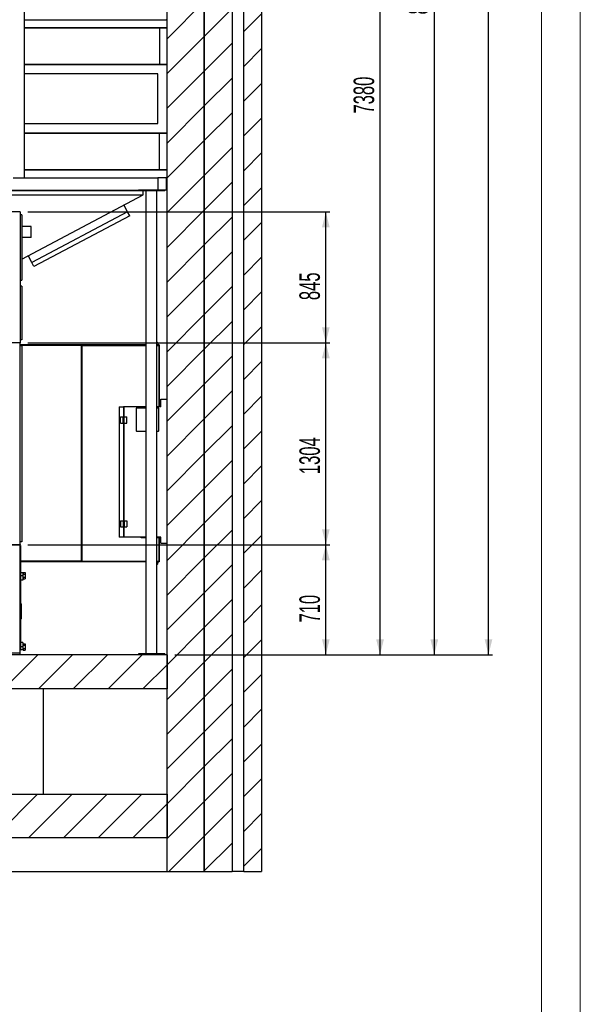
# Model space of a CAD drawing. Header units: millimetres. Extents: x 250 to 59450, y 0 to 41800.
# Tile 141 of 148: x 55581 to 59200, y 26276 to 32633. Entities that reach past the tile are written whole.
import ezdxf

# ---------------------------------------------------------------- set-up
doc = ezdxf.new("R2010")
doc.units = ezdxf.units.MM
doc.header["$LTSCALE"] = 50
doc.layers.add('MASS', color=29, linetype='Continuous')
doc.styles.add('SLDTEXTSTYLE0', font='TXT', dxfattribs={"width": 0.605})
doc.dimstyles.new('SLDDIMSTYLE2', dxfattribs={"dimtxt": 128.415934, "dimasz": 100, "dimexe": 0, "dimexo": 0.0625, "dimgap": 32.103984, "dimtad": 1, "dimdec": 1, "dimrnd": 1e-09, "dimzin": 12, "dimdsep": 46, "dimtxsty": 'SLDTEXTSTYLE0', "dimsah": 1, "dimcen": 0.09, "dimadec": 0, "dimazin": 3, "dimtfac": 1, "dimtdec": 1, "dimtofl": 0, "dimtmove": 0, "dimatfit": 3, "dimfxl": 1, "dimfrac": 2, "dimtolj": 1, "dimtzin": 12, "dimarcsym": 0})

# ---------------------------------------------------------------- blocks, each defined once
blk = doc.blocks.new('_D_54')
at = {"layer": 'MASS'}
blk.add_line((54807.4, 28533.2), (54807.4, 27633.2), dxfattribs=at)
for points in [[(54807.4, 28533.2), (54782.4, 28433.2), (54832.4, 28433.2)], [(54807.4, 27633.2), (54832.4, 27733.2), (54782.4, 27733.2)]]:
    blk.add_solid(points, dxfattribs=at)
at = {"layer": 'MASS', "insert": (54636.8, 27936.2), "char_height": 132.29, "attachment_point": 1, "rotation": 90, "style": 'SLDTEXTSTYLE0'}
blk.add_mtext('900', dxfattribs=at)
blk = doc.blocks.new('_D_55')
at = {"layer": 'MASS'}
for p, q in [((55582.4, 40918.2), (58632.4, 40918.2)), ((58607.4, 28533.2), (58607.4, 40918.2)), ((56582.4, 28533.2), (58632.4, 28533.2))]:
    blk.add_line(p, q, dxfattribs=at)
for points in [[(58607.4, 40918.2), (58582.4, 40818.2), (58632.4, 40818.2)], [(58607.4, 28533.2), (58632.4, 28633.2), (58582.4, 28633.2)]]:
    blk.add_solid(points, dxfattribs=at)
at = {"layer": 'MASS', "insert": (58436.8, 34480.7), "char_height": 132.29, "attachment_point": 1, "rotation": 90, "style": 'SLDTEXTSTYLE0'}
blk.add_mtext('12385', dxfattribs=at)
blk = doc.blocks.new('_D_56')
at = {"layer": 'MASS'}
for p, q in [((57062.4, 35913.2), (57932.4, 35913.2)), ((57907.4, 28533.2), (57907.4, 35913.2)), ((56582.4, 28533.2), (57932.4, 28533.2))]:
    blk.add_line(p, q, dxfattribs=at)
for points in [[(57907.4, 35913.2), (57882.4, 35813.2), (57932.4, 35813.2)], [(57907.4, 28533.2), (57932.4, 28633.2), (57882.4, 28633.2)]]:
    blk.add_solid(points, dxfattribs=at)
at = {"layer": 'MASS', "insert": (57736.8, 32027.2), "char_height": 132.29, "attachment_point": 1, "rotation": 90, "style": 'SLDTEXTSTYLE0'}
blk.add_mtext('7380', dxfattribs=at)
blk = doc.blocks.new('_D_69')
at = {"layer": 'MASS'}
for p, q in [((52541.5, 37193.2), (58282.4, 37193.2)), ((58257.4, 37193.2), (58257.4, 28533.2)), ((56582.4, 28533.2), (58282.4, 28533.2))]:
    blk.add_line(p, q, dxfattribs=at)
for points in [[(58257.4, 37193.2), (58232.4, 37093.2), (58282.4, 37093.2)], [(58257.4, 28533.2), (58282.4, 28633.2), (58232.4, 28633.2)]]:
    blk.add_solid(points, dxfattribs=at)
at = {"layer": 'MASS', "insert": (58086.8, 32667.2), "char_height": 132.29, "attachment_point": 1, "rotation": 90, "style": 'SLDTEXTSTYLE0'}
blk.add_mtext('8660', dxfattribs=at)
blk = doc.blocks.new('_D_73')
at = {"layer": 'MASS'}
for p, q in [((52334.4, 29243.2), (52682.9, 29243.2)), ((52657.9, 28533.2), (52657.9, 29243.2))]:
    blk.add_line(p, q, dxfattribs=at)
for points in [[(52657.9, 29243.2), (52632.9, 29143.2), (52682.9, 29143.2)], [(52657.9, 28533.2), (52682.9, 28633.2), (52632.9, 28633.2)]]:
    blk.add_solid(points, dxfattribs=at)
at = {"layer": 'MASS', "insert": (52487.3, 28741.2), "char_height": 132.29, "attachment_point": 1, "rotation": 90, "style": 'SLDTEXTSTYLE0'}
blk.add_mtext('710', dxfattribs=at)
blk = doc.blocks.new('_D_76')
at = {"layer": 'MASS'}
for p, q in [((55634.4, 29243.2), (57582.4, 29243.2)), ((57557.4, 28533.2), (57557.4, 29243.2)), ((56582.4, 28533.2), (57582.4, 28533.2))]:
    blk.add_line(p, q, dxfattribs=at)
for points in [[(57557.4, 29243.2), (57532.4, 29143.2), (57582.4, 29143.2)], [(57557.4, 28533.2), (57582.4, 28633.2), (57532.4, 28633.2)]]:
    blk.add_solid(points, dxfattribs=at)
at = {"layer": 'MASS', "insert": (57386.8, 28741.2), "char_height": 132.29, "attachment_point": 1, "rotation": 90, "style": 'SLDTEXTSTYLE0'}
blk.add_mtext('710', dxfattribs=at)
blk = doc.blocks.new('_D_77')
at = {"layer": 'MASS'}
for p, q in [((55634.4, 30547.2), (57582.4, 30547.2)), ((57557.4, 29243.2), (57557.4, 30547.2)), ((55634.4, 29243.2), (57582.4, 29243.2))]:
    blk.add_line(p, q, dxfattribs=at)
for points in [[(57557.4, 30547.2), (57532.4, 30447.2), (57582.4, 30447.2)], [(57557.4, 29243.2), (57582.4, 29343.2), (57532.4, 29343.2)]]:
    blk.add_solid(points, dxfattribs=at)
at = {"layer": 'MASS', "insert": (57386.8, 29699.2), "char_height": 132.29, "attachment_point": 1, "rotation": 90, "style": 'SLDTEXTSTYLE0'}
blk.add_mtext('1304', dxfattribs=at)
blk = doc.blocks.new('_D_78')
at = {"layer": 'MASS'}
for p, q in [((55634.4, 31392.2), (57582.4, 31392.2)), ((57557.4, 30547.2), (57557.4, 31392.2)), ((55634.4, 30547.2), (57582.4, 30547.2))]:
    blk.add_line(p, q, dxfattribs=at)
for points in [[(57557.4, 31392.2), (57532.4, 31292.2), (57582.4, 31292.2)], [(57557.4, 30547.2), (57582.4, 30647.2), (57532.4, 30647.2)]]:
    blk.add_solid(points, dxfattribs=at)
at = {"layer": 'MASS', "insert": (57386.8, 30822.7), "char_height": 132.29, "attachment_point": 1, "rotation": 90, "style": 'SLDTEXTSTYLE0'}
blk.add_mtext('845', dxfattribs=at)

msp = doc.modelspace()

# ---------------------------------------------------------------- hatches: boundary and pattern name
at = {"linetype": 'Continuous', "lineweight": 18}
h = msp.add_hatch(dxfattribs=at)
h.set_pattern_fill('ANSI31', scale=50, style=0)
h.paths.add_polyline_path([(56772.36, 35833.17), (56772.36, 27133.17), (56952.36, 27133.17), (56952.36, 35833.17)], flags=0)
h = msp.add_hatch(dxfattribs=at)
h.set_pattern_fill('ANSI31', scale=50, style=0)
h.paths.add_polyline_path([(56532.36, 35733.17), (56532.36, 27133.17), (56772.36, 27133.17), (56772.36, 35733.17)], flags=0)
h = msp.add_hatch(dxfattribs=at)
h.set_pattern_fill('ANSI31', scale=50, style=0)
h.paths.add_polyline_path([(57142.36, 35598.17), (57027.36, 35598.17), (57027.36, 27133.17), (57142.36, 27133.17)], flags=0)
h = msp.add_hatch(dxfattribs=at)
h.set_pattern_fill('ANSI31', scale=50, style=0)
h.paths.add_polyline_path([(52232.36, 28313.17), (56532.36, 28313.17), (56532.36, 28533.17), (52232.36, 28533.17)], flags=0)
h = msp.add_hatch(dxfattribs=at)
h.set_pattern_fill('ANSI31', scale=50, style=0)
h.paths.add_polyline_path([(27997.36, 27633.17), (27997.36, 27353.17), (56532.36, 27353.17), (56532.36, 27633.17)], flags=0)

# ---------------------------------------------------------------- linework, layer by layer
at = {"color": 7, "linetype": 'Continuous', "lineweight": 18}
for p, q in [((59199.96, 41799.98), (59199.96, 249.98)), ((58949.96, 41549.98), (58949.96, 499.98))]:
    msp.add_line(p, q, dxfattribs=at)
at = {"color": 250, "linetype": 'Continuous', "lineweight": 25, "true_color": 0x404040}
for p, q in [((56772.36, 27133.17), (56772.36, 35833.17)), ((56952.36, 35833.17), (56952.36, 27133.17)), ((56532.36, 27133.17), (56532.36, 35733.17)), ((56772.36, 35733.17), (56772.36, 27133.17)), ((57027.36, 27133.17), (57027.36, 35598.17)), ((57142.36, 35598.17), (57142.36, 27133.17)), ((56222.36, 30133.17), (56252.36, 30133.17)), ((56222.36, 30133.17), (56222.36, 29293.17)), ((56252.36, 30133.17), (56252.36, 30068.17)), ((56252.36, 30133.17), (56252.36, 30068.17)), ((56253.36, 30133.17), (56252.36, 30133.17)), ((56253.36, 30133.17), (56253.36, 30068.17)), ((56397.36, 30133.17), (56253.36, 30133.17)), ((56492.36, 30133.17), (56467.36, 30133.17)), ((56492.36, 30133.17), (56492.36, 30183.17)), ((56492.36, 30183.17), (56532.36, 30183.17)), ((56232.36, 30028.17), (56232.36, 30068.17)), ((56232.36, 30068.17), (56248.36, 30068.17)), ((56248.36, 30028.17), (56248.36, 30068.17)), ((56248.36, 30068.17), (56250.36, 30068.17)), ((56250.36, 30028.17), (56250.36, 30068.17)), ((56250.36, 30068.17), (56254.36, 30068.17)), ((56254.36, 30028.17), (56254.36, 30068.17)), ((56254.36, 30068.17), (56256.36, 30068.17)), ((56256.36, 30028.17), (56256.36, 30068.17)), ((56256.36, 30068.17), (56272.36, 30068.17)), ((56272.36, 30028.17), (56272.36, 30068.17)), ((56332.36, 30122.17), (56332.36, 29980.17)), ((56397.36, 30125.17), (56335.36, 30125.17)), ((56477.36, 30125.17), (56467.36, 30125.17)), ((56480.36, 29980.17), (56480.36, 30122.17)), ((56232.36, 30028.17), (56248.36, 30028.17)), ((56248.36, 30028.17), (56250.36, 30028.17)), ((56250.36, 30028.17), (56254.36, 30028.17)), ((56252.36, 30028.17), (56252.36, 29398.17)), ((56252.36, 30028.17), (56252.36, 29398.17)), ((56253.36, 30028.17), (56253.36, 29398.17)), ((56254.36, 30028.17), (56256.36, 30028.17)), ((56256.36, 30028.17), (56272.36, 30028.17)), ((56335.36, 29977.17), (56397.36, 29977.17)), ((56467.36, 29977.17), (56477.36, 29977.17)), ((56232.36, 29398.17), (56232.36, 29358.17)), ((56232.36, 29398.17), (56248.36, 29398.17)), ((56248.36, 29398.17), (56248.36, 29358.17)), ((56248.36, 29398.17), (56250.36, 29398.17)), ((56250.36, 29398.17), (56250.36, 29358.17)), ((56250.36, 29398.17), (56254.36, 29398.17)), ((56254.36, 29398.17), (56254.36, 29358.17)), ((56254.36, 29398.17), (56256.36, 29398.17)), ((56256.36, 29398.17), (56256.36, 29358.17)), ((56256.36, 29398.17), (56272.36, 29398.17)), ((56272.36, 29398.17), (56272.36, 29358.17)), ((56232.36, 29358.17), (56248.36, 29358.17)), ((56248.36, 29358.17), (56250.36, 29358.17)), ((56250.36, 29358.17), (56254.36, 29358.17)), ((56252.36, 29358.17), (56252.36, 29293.17)), ((56252.36, 29358.17), (56252.36, 29293.17)), ((56253.36, 29358.17), (56253.36, 29293.17)), ((56254.36, 29358.17), (56256.36, 29358.17)), ((56256.36, 29358.17), (56272.36, 29358.17)), ((56252.36, 29293.17), (56222.36, 29293.17)), ((56253.36, 29293.17), (56252.36, 29293.17)), ((56397.36, 29293.17), (56253.36, 29293.17)), ((56364.36, 29287.17), (56364.36, 29293.17)), ((56367.36, 29287.17), (56364.36, 29287.17)), ((56397.36, 29287.17), (56367.36, 29287.17)), ((56492.36, 29293.17), (56467.36, 29293.17)), ((56492.36, 29287.17), (56467.36, 29287.17)), ((56492.36, 29253.17), (56492.36, 29293.17)), ((56492.36, 29253.17), (56532.36, 29253.17)), ((56532.36, 28533.17), (52232.36, 28533.17)), ((56532.36, 28533.17), (56532.36, 28313.17)), ((56532.36, 28313.17), (52232.36, 28313.17)), ((55732.36, 28313.17), (55732.36, 27633.17)), ((27997.36, 27633.17), (56532.36, 27633.17)), ((56532.36, 27633.17), (56532.36, 27353.17)), ((27997.36, 27353.17), (56532.36, 27353.17)), ((50960.65, 27133.17), (56532.36, 27133.17)), ((56532.36, 27133.17), (56772.36, 27133.17)), ((56772.36, 27133.17), (56952.36, 27133.17)), ((57027.36, 27133.17), (56952.36, 27133.17)), ((57027.36, 27133.17), (57142.36, 27133.17))]:
    msp.add_line(p, q, dxfattribs=at)
at = {"color": 136, "linetype": 'Continuous', "lineweight": 25, "true_color": 0x008080}
for p, q in [((55612.36, 31613.17), (55612.36, 33293.17)), ((55612.36, 32633.17), (56526.36, 32633.17)), ((55612.36, 32583.17), (56532.36, 32583.17)), ((55612.36, 32581.17), (56532.36, 32581.17)), ((56484.36, 32581.17), (56484.36, 32345.17)), ((55612.36, 32345.17), (56532.36, 32345.17)), ((55612.36, 32343.17), (56532.36, 32343.17)), ((55612.36, 32343.17), (56532.36, 32343.17)), ((56472.36, 32283.17), (55612.36, 32283.17)), ((56472.36, 32283.17), (55612.36, 32283.17)), ((56472.36, 31963.17), (56472.36, 32283.17)), ((56472.36, 31963.17), (56472.36, 32283.17)), ((55612.36, 31963.17), (56472.36, 31963.17)), ((55612.36, 31963.17), (56472.36, 31963.17)), ((55612.36, 31903.17), (56532.36, 31903.17)), ((55612.36, 31903.17), (56532.36, 31903.17)), ((55612.36, 31901.17), (56532.36, 31901.17)), ((56484.36, 31665.17), (56484.36, 31901.17)), ((55612.36, 31665.17), (56532.36, 31665.17)), ((55612.36, 31663.17), (56532.36, 31663.17)), ((55538.36, 31613.17), (55606.36, 31613.17)), ((55606.36, 31613.17), (55612.36, 31613.17)), ((55612.36, 31613.17), (56472.36, 31613.17)), ((55612.36, 31613.17), (56472.36, 31613.17)), ((56472.36, 31613.17), (56472.36, 31533.17)), ((56522.36, 31613.17), (56472.36, 31613.17)), ((56527.36, 31613.17), (56522.36, 31613.17)), ((56527.36, 31613.17), (56527.36, 31533.17)), ((56532.36, 31613.17), (56527.36, 31613.17)), ((55493.04, 31533.17), (56347.36, 31533.17)), ((56347.36, 31528.17), (56347.36, 31533.17)), ((56472.36, 31533.17), (56347.36, 31533.17)), ((56522.36, 31533.17), (56472.36, 31533.17)), ((56517.36, 31528.17), (56517.36, 31533.17)), ((56527.36, 31533.17), (56522.36, 31533.17)), ((56532.36, 31533.17), (56527.36, 31533.17)), ((56517.36, 31528.17), (56347.36, 31528.17)), ((56397.36, 28538.17), (56397.36, 31528.17)), ((56467.36, 28538.17), (56467.36, 31528.17)), ((56517.36, 28538.17), (56347.36, 28538.17)), ((56347.36, 28538.17), (56347.36, 28533.17)), ((56517.36, 28538.17), (56517.36, 28533.17))]:
    msp.add_line(p, q, dxfattribs=at)
at = {"color": 36, "linetype": 'Continuous', "lineweight": 25, "true_color": 0x7c3c04}
for p, q in [((55494.5, 31530.17), (56347.36, 31530.17)), ((55507.72, 31503.17), (56377.36, 31503.17)), ((55594.36, 31088.09), (56377.36, 31503.17)), ((56377.36, 31503.17), (56377.36, 31528.17)), ((56277.6, 31393.7), (56254.18, 31437.88)), ((55584.36, 31392.17), (54280.36, 31392.17)), ((55584.36, 31392.17), (55584.36, 30547.17)), ((55594.36, 31373.17), (55584.36, 31373.17)), ((55594.36, 31373.17), (55594.36, 30951.17)), ((56277.6, 31393.7), (55659.13, 31065.84)), ((56277.6, 31393.7), (55659.13, 31065.84)), ((56291.65, 31367.19), (55673.18, 31039.33)), ((56291.65, 31367.19), (56277.6, 31393.7)), ((55654.36, 31297.17), (55594.36, 31297.17)), ((55654.36, 31227.17), (55654.36, 31297.17)), ((55654.36, 31227.17), (55594.36, 31227.17)), ((55659.13, 31065.84), (55635.71, 31110.01)), ((55673.18, 31039.33), (55659.13, 31065.84)), ((55584.36, 30951.17), (55594.36, 30951.17)), ((55594.36, 30913.17), (55584.36, 30913.17)), ((55594.36, 30913.17), (55594.36, 30566.17)), ((55584.36, 30547.17), (54280.36, 30547.17)), ((55584.36, 30547.17), (54280.36, 30547.17)), ((55594.36, 30566.17), (55584.36, 30566.17)), ((55584.36, 29243.17), (55584.36, 30547.17)), ((55594.36, 30528.17), (55584.36, 30528.17)), ((55594.36, 30528.17), (55594.36, 29262.17)), ((55584.36, 29243.17), (54280.36, 29243.17)), ((55594.36, 29262.17), (55584.36, 29262.17))]:
    msp.add_line(p, q, dxfattribs=at)
at = {"color": 8, "linetype": 'Continuous', "lineweight": 25, "true_color": 0x808080}
for p, q in [((56397.36, 30533.17), (55584.36, 30533.17)), ((55980.86, 30530.67), (55584.36, 30530.67)), ((55980.86, 29135.67), (55980.86, 30530.67)), ((55983.86, 30517.17), (55980.86, 30517.17)), ((55983.86, 30530.67), (56397.36, 30530.67)), ((55983.86, 29135.67), (55983.86, 30530.67)), ((56482.36, 30533.17), (56467.36, 30533.17)), ((56467.36, 30530.67), (56479.86, 30530.67)), ((56472.01, 30545.76), (56474.86, 30535.16)), ((56474.86, 30533.17), (56474.86, 30535.16)), ((56479.86, 30530.67), (56479.86, 30133.17)), ((56482.36, 30533.17), (56482.36, 30133.17)), ((55983.86, 30509.17), (55980.86, 30509.17)), ((56479.86, 29287.17), (56479.86, 29136.67)), ((56482.36, 29287.17), (56482.36, 29133.17)), ((55980.56, 29136.67), (55585.86, 29136.67)), ((55980.56, 29135.67), (55585.86, 29135.67)), ((56397.36, 29133.17), (55585.86, 29133.17)), ((55980.56, 29135.67), (55980.86, 29135.67)), ((55980.86, 29157.17), (55983.86, 29157.17)), ((55980.86, 29149.17), (55983.86, 29149.17)), ((55984.15, 29135.67), (55983.86, 29135.67)), ((55984.15, 29136.67), (56397.36, 29136.67)), ((55984.15, 29135.67), (56397.36, 29135.67)), ((56467.36, 29136.67), (56479.86, 29136.67)), ((56467.36, 29135.67), (56479.86, 29135.67)), ((56482.36, 29133.17), (56467.36, 29133.17)), ((56472.01, 29120.59), (56474.86, 29131.19)), ((56474.86, 29133.17), (56474.86, 29131.19)), ((56479.86, 29136.67), (56479.86, 29135.67))]:
    msp.add_line(p, q, dxfattribs=at)
at = {"color": 190, "linetype": 'Continuous', "lineweight": 25, "true_color": 0x8000ff}
for p, q in [((54280.36, 29244.67), (55584.36, 29244.67)), ((55584.36, 29243.17), (54280.36, 29243.17)), ((54280.36, 29243.17), (55584.36, 29243.17)), ((55584.36, 29244.67), (55584.36, 29243.17)), ((55584.36, 28543.17), (55584.36, 29243.17)), ((55585.86, 29238.17), (55584.36, 29238.17)), ((55585.86, 29238.17), (55585.86, 29048.17)), ((55601.86, 29061.17), (55585.86, 29061.17)), ((55601.86, 29061.17), (55601.86, 29043.17)), ((55602.86, 29053.17), (55601.86, 29053.17)), ((55602.86, 29063.17), (55616.86, 29063.17)), ((55602.86, 29063.17), (55602.86, 29051.83)), ((55616.86, 29051.83), (55602.86, 29051.83)), ((55616.86, 29063.17), (55616.86, 29051.83)), ((55616.86, 29051.83), (55616.86, 29034.51)), ((55585.86, 29048.17), (55584.36, 29048.17)), ((55585.86, 29026.17), (55584.36, 29026.17)), ((55585.86, 29048.17), (55585.86, 29043.17)), ((55601.86, 29043.17), (55585.86, 29043.17)), ((55585.86, 29043.17), (55585.86, 29026.17)), ((55585.86, 29026.17), (55585.86, 28600.17)), ((55601.86, 29015.17), (55585.86, 29015.17)), ((55601.86, 29043.17), (55601.86, 29015.17)), ((55601.86, 29033.17), (55602.86, 29033.17)), ((55602.86, 29034.51), (55616.86, 29034.51)), ((55602.86, 29034.51), (55602.86, 29023.17)), ((55602.86, 29023.17), (55616.86, 29023.17)), ((55616.86, 29034.51), (55616.86, 29023.17)), ((55589.86, 28862.17), (55589.86, 28764.17)), ((55601.86, 28611.17), (55585.86, 28611.17)), ((55601.86, 28611.17), (55601.86, 28583.17)), ((55584.36, 28543.17), (54280.36, 28543.17)), ((55584.36, 28543.17), (54280.36, 28543.17)), ((55585.86, 28600.17), (55584.36, 28600.17)), ((55584.36, 28533.17), (55584.36, 28543.17)), ((55585.86, 28600.17), (55585.86, 28583.17)), ((55601.86, 28583.17), (55585.86, 28583.17)), ((55585.86, 28583.17), (55585.86, 28565.17)), ((55601.86, 28565.17), (55585.86, 28565.17)), ((55602.86, 28593.17), (55601.86, 28593.17)), ((55601.86, 28583.17), (55601.86, 28565.17)), ((55601.86, 28573.17), (55602.86, 28573.17)), ((55602.86, 28603.17), (55616.86, 28603.17)), ((55602.86, 28603.17), (55602.86, 28591.83)), ((55616.86, 28591.83), (55602.86, 28591.83)), ((55602.86, 28574.51), (55616.86, 28574.51)), ((55602.86, 28574.51), (55602.86, 28563.17)), ((55602.86, 28563.17), (55616.86, 28563.17)), ((55616.86, 28603.17), (55616.86, 28591.83)), ((55616.86, 28591.83), (55616.86, 28574.51)), ((55616.86, 28574.51), (55616.86, 28563.17))]:
    msp.add_line(p, q, dxfattribs=at)
at = {"color": 136, "linetype": 'Continuous', "lineweight": 25, "true_color": 0x008080}
for centre, start, end in [((56526.36, 32627.17), 0, 90), ((56526.36, 32589.17), 270, 0), ((56526.36, 31657.17), 0, 90), ((56526.36, 31619.17), 270, 0)]:
    msp.add_arc(centre, 6, start, end, dxfattribs=at)
at = {"color": 8, "linetype": 'Continuous', "lineweight": 25, "true_color": 0x808080}
for centre, start, end in [((56462.36, 30543.17), 15, 60), ((56462.36, 29123.17), 300, 345)]:
    msp.add_arc(centre, 10, start, end, dxfattribs=at)
at = {"color": 250, "linetype": 'Continuous', "lineweight": 25, "true_color": 0x404040}
for centre, start, end in [((56335.36, 30122.17), 90, 180), ((56477.36, 30122.17), 0, 90), ((56335.36, 29980.17), 180, 270), ((56477.36, 29980.17), 270, 0)]:
    msp.add_arc(centre, 3, start, end, dxfattribs=at)
at = {"color": 190, "linetype": 'Continuous', "lineweight": 25, "true_color": 0x8000ff}
for centre, start, end in [((55561.86, 28862.17), 0, 31.002719), ((55561.86, 28764.17), 328.997281, 0)]:
    msp.add_arc(centre, 28, start, end, dxfattribs=at)

# ---------------------------------------------------------------- dimensions: what is measured, and where the dimension line sits
at = {"layer": 'MASS'}
for base, p1, p2, picture, middle in [((58607.36, 40918.17), (56532.36, 28533.17), (55532.36, 40918.17), '_D_55', (58607.36, 34725.67)), ((58257.36, 28533.17), (52491.49, 37193.17), (56532.36, 28533.17), '_D_69', (58257.36, 32863.17)), ((57907.36, 35913.17), (56532.36, 28533.17), (57012.36, 35913.17), '_D_56', (57907.36, 32223.17)), ((57557.36, 31392.17), (55584.36, 30547.17), (55584.36, 31392.17), '_D_78', (57557.36, 30969.67)), ((57557.36, 30547.17), (55584.36, 29243.17), (55584.36, 30547.17), '_D_77', (57557.36, 29895.17)), ((52657.86, 29243.17), (56532.36, 28533.17), (52284.36, 29243.17), '_D_73', (52657.86, 28888.17)), ((57557.36, 29243.17), (56532.36, 28533.17), (55584.36, 29243.17), '_D_76', (57557.36, 28888.17)), ((54807.36, 27633.17), (56532.36, 28533.17), (56532.36, 27633.17), '_D_54', (54807.36, 28083.17))]:
    dim = msp.add_linear_dim(base=base, p1=p1, p2=p2, angle=90, dimstyle='SLDDIMSTYLE2', dxfattribs=at)
    dim.commit()
    dim.dimension.update_dxf_attribs({"geometry": picture, "text_midpoint": middle, "dimtype": 160})

doc.saveas('drawing.dxf')
